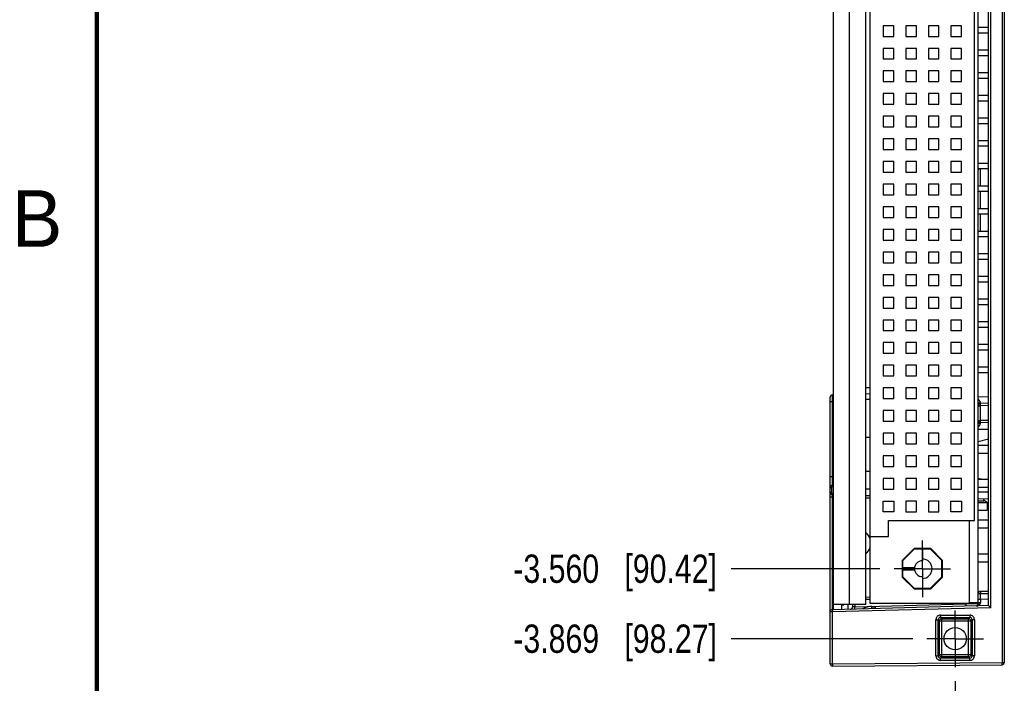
# Model space of a CAD drawing. Header units: inches. Extents: x 0 to 22, y 0 to 17.
# Tile 2 of 20: x 0.2 to 4.5, y 4.3 to 7.3. Entities that reach past the tile are written whole.
import ezdxf

# ---------------------------------------------------------------- set-up
doc = ezdxf.new("R2010")
doc.units = ezdxf.units.IN
doc.header["$LTSCALE"] = 1.21
doc.header["$MEASUREMENT"] = 0
doc.linetypes.add('CENTER', pattern=[0.6, 0.375, -0.075, 0.075, -0.075])
doc.layers.get('0').update_dxf_attribs({"linetype": 'CONTINUOUS'})
doc.layers.add('02___PRT_ALL_AXES', color=7, linetype='CONTINUOUS')
doc.layers.add('DIMENSIONS', color=7, linetype='CONTINUOUS')
doc.styles.get("Standard").update_dxf_attribs({"font": 'txt', "width": 0.8})
doc.styles.add('TEXTSTYLE_2', font='txt')
doc.dimstyles.new('DIMSTYLE_2', dxfattribs={"dimtxt": 0.125, "dimasz": 0.18, "dimexe": 0.18, "dimexo": 0.0625, "dimgap": 0.09, "dimtad": 0, "dimtih": 1, "dimtoh": 1, "dimdec": 3, "dimzin": 4, "dimdsep": 46, "dimtxsty": 'STANDARD', "dimblk": '_FILLED', "dimblk1": '_FILLED', "dimblk2": '_FILLED', "dimcen": 0.09, "dimadec": 0, "dimazin": 0, "dimtp": 0.01, "dimtm": 0.01, "dimtfac": 1, "dimtdec": 3, "dimtofl": 0, "dimtmove": 0, "dimatfit": 3, "dimldrblk": '_FILLED', "dimfxl": 1, "dimtolj": 1, "dimtzin": 4, "dimarcsym": 0})

# ---------------------------------------------------------------- blocks, each defined once
blk = doc.blocks.new('*D5')
at = {"layer": 'DIMENSIONS', "color": 2, "linetype": 'CONTINUOUS'}
blk.add_line((3.9584, 4.8282), (3.3015, 4.8282), dxfattribs=at)
at = {"layer": 'DIMENSIONS', "color": 2, "linetype": 'CONTINUOUS', "insert": (3.239, 4.8907), "char_height": 0.125, "width": 1.425, "attachment_point": 3, "line_spacing_factor": 0.9}
blk.add_mtext('-3.560{\\Ftxt.shx;\\W1.000000;\\H0.125000; }[90.42]', dxfattribs=at)
blk = doc.blocks.new('_FILLED')
at = {"color": 0, "linetype": 'BYBLOCK'}
blk.add_solid([(0, 0), (-1, 0.174), (-1, -0.174)], dxfattribs=at)
blk = doc.blocks.new('*D6')
at = {"layer": 'DIMENSIONS', "color": 2, "linetype": 'CONTINUOUS'}
blk.add_line((4.1034, 4.5191), (3.3015, 4.5191), dxfattribs=at)
at = {"layer": 'DIMENSIONS', "color": 2, "linetype": 'CONTINUOUS', "insert": (3.239, 4.5816), "char_height": 0.125, "width": 1.425, "attachment_point": 3, "line_spacing_factor": 0.9}
blk.add_mtext('-3.869{\\Ftxt.shx;\\W1.000000;\\H0.125000; }[98.27]', dxfattribs=at)
blk = doc.blocks.new('*D10')
at = {"layer": 'DIMENSIONS', "color": 2, "linetype": 'CONTINUOUS'}
blk.add_line((4.291, 4.3315), (4.291, 3.9692), dxfattribs=at)
at = {"layer": 'DIMENSIONS', "color": 2, "linetype": 'CONTINUOUS', "insert": (4.2285, 3.9067), "char_height": 0.125, "width": 1.225, "attachment_point": 3, "rotation": 90, "line_spacing_factor": 0.9}
blk.add_mtext('.434{\\Ftxt.shx;\\W1.000000;\\H0.125000; }[11.02]', dxfattribs=at)

msp = doc.modelspace()

# ---------------------------------------------------------------- linework, layer by layer
at = {"color": 9, "linetype": 'CONTINUOUS'}
for p, q in [((4.498, 8.497), (4.498, 4.4143)), ((3.825, 4.671), (3.825, 8.229)), ((4.448, 4.6554), (4.448, 8.2559)), ((4.4028, 6.5183), (4.4028, 6.5939)), ((4.4028, 6.4183), (4.4028, 6.4939)), ((4.4028, 6.3183), (4.4028, 6.3939)), ((3.7488, 5.5661), (3.7488, 5.5959)), ((3.916, 5.5756), (3.8965, 5.5756)), ((4.393, 5.5878), (4.438, 5.5889)), ((3.739, 5.5661), (3.7488, 5.5661)), ((3.753, 5.5662), (3.7488, 5.5661)), ((3.7488, 5.2359), (3.7488, 5.5661)), ((4.393, 5.548), (4.4028, 5.548)), ((4.4028, 5.558), (4.4027, 5.5623)), ((4.438, 5.549), (4.4028, 5.548)), ((4.4028, 5.4833), (4.4028, 5.548)), ((4.393, 5.4833), (4.4028, 5.4833)), ((4.438, 5.4823), (4.4028, 5.4833)), ((4.438, 5.4424), (4.393, 5.4435)), ((4.4027, 5.469), (4.4028, 5.4733)), ((3.739, 5.2359), (3.7488, 5.2359)), ((3.7488, 5.2359), (3.753, 5.236)), ((3.7444, 5.1859), (3.739, 5.1859)), ((3.7444, 5.1859), (3.7444, 5.1654)), ((3.7488, 5.1904), (3.7488, 5.1959)), ((3.753, 5.1905), (3.7488, 5.1904)), ((3.8965, 5.1815), (3.916, 5.181)), ((3.7444, 5.1654), (3.739, 5.1654)), ((3.739, 5.1454), (3.749, 5.1454)), ((3.7488, 5.1609), (3.753, 5.1608)), ((3.7488, 5.1609), (3.7488, 5.1554)), ((3.749, 5.1454), (3.7488, 5.1554)), ((3.749, 5.1454), (3.753, 5.1453)), ((3.749, 4.6471), (3.749, 5.1454)), ((3.8965, 5.1415), (3.916, 5.141)), ((4.393, 5.1685), (4.438, 5.1673)), ((4.4183, 5.1279), (4.4186, 5.1379)), ((4.393, 5.1285), (4.4183, 5.1279)), ((4.393, 4.7184), (4.4028, 4.7184)), ((4.4028, 4.7184), (4.438, 4.7193)), ((4.4028, 4.6942), (4.4028, 4.7184)), ((4.448, 4.6554), (3.749, 4.6371)), ((3.8179, 4.6489), (3.8179, 4.671)), ((3.8478, 4.6597), (3.838, 4.6592)), ((3.8478, 4.6597), (4.338, 4.6725)), ((3.8478, 4.671), (3.8478, 4.6597)), ((3.916, 4.6929), (3.8965, 4.6917)), ((4.338, 4.6725), (4.393, 4.674)), ((4.393, 4.6942), (4.4028, 4.6942)), ((4.4028, 4.6942), (4.438, 4.6951)), ((3.749, 4.6371), (3.739, 4.6371)), ((3.7488, 4.6471), (3.749, 4.6371)), ((3.749, 4.4078), (3.749, 4.6371)), ((4.2263, 4.6229), (4.3558, 4.6229)), ((4.2263, 4.6229), (4.2263, 4.6129)), ((4.2263, 4.6129), (4.3558, 4.6129)), ((4.2263, 4.6129), (4.2317, 4.6075)), ((4.3558, 4.6129), (4.3504, 4.6075)), ((4.3558, 4.6229), (4.3558, 4.6129)), ((4.2063, 4.6029), (4.2163, 4.6029)), ((4.2063, 4.4434), (4.2063, 4.6029)), ((4.2163, 4.6029), (4.2217, 4.5975)), ((4.2163, 4.4434), (4.2163, 4.6029)), ((4.2217, 4.5975), (4.3604, 4.5975)), ((4.2217, 4.4488), (4.2217, 4.5975)), ((4.2317, 4.6075), (4.3504, 4.6075)), ((4.2317, 4.4388), (4.2317, 4.6075)), ((4.3504, 4.4388), (4.3504, 4.6075)), ((4.3658, 4.6029), (4.3604, 4.5975)), ((4.3604, 4.5975), (4.3604, 4.4488)), ((4.3758, 4.6029), (4.3658, 4.6029)), ((4.3658, 4.6029), (4.3658, 4.4434)), ((4.3758, 4.6029), (4.3758, 4.4434)), ((4.2063, 4.4434), (4.2163, 4.4434)), ((4.2163, 4.4434), (4.2217, 4.4488)), ((4.2217, 4.4488), (4.3604, 4.4488)), ((4.2263, 4.4334), (4.2317, 4.4388)), ((4.3504, 4.4388), (4.2317, 4.4388)), ((4.3558, 4.4334), (4.3504, 4.4388)), ((4.3658, 4.4434), (4.3604, 4.4488)), ((4.3758, 4.4434), (4.3658, 4.4434)), ((3.739, 4.4078), (3.749, 4.4078)), ((3.749, 4.4078), (4.498, 4.4143)), ((3.749, 4.4078), (3.7491, 4.3978)), ((4.3558, 4.4334), (4.2263, 4.4334)), ((4.2263, 4.4234), (4.2263, 4.4334)), ((4.3558, 4.4234), (4.2263, 4.4234)), ((4.3558, 4.4234), (4.3558, 4.4334)), ((4.498, 4.4143), (4.508, 4.4143)), ((4.4981, 4.4043), (4.498, 4.4143))]:
    msp.add_line(p, q, dxfattribs=at)
at = {"color": 7, "linetype": 'CONTINUOUS'}
for p, q in [((4.508, 8.497), (4.508, 4.4143)), ((3.753, 4.6472), (3.753, 8.2641)), ((3.8965, 4.671), (3.8965, 8.229)), ((4.393, 4.6737), (4.393, 8.2376)), ((4.438, 4.6651), (4.438, 8.2462)), ((3.916, 4.6752), (3.916, 7.9312)), ((4.376, 5.0412), (4.376, 7.5652)), ((3.9725, 7.2267), (3.9725, 7.1797)), ((4.0195, 7.2267), (3.9725, 7.2267)), ((4.0195, 7.1797), (4.0195, 7.2267)), ((4.0725, 7.2267), (4.0725, 7.1797)), ((4.1195, 7.2267), (4.0725, 7.2267)), ((4.1195, 7.1797), (4.1195, 7.2267)), ((4.1725, 7.2267), (4.1725, 7.1797)), ((4.2195, 7.2267), (4.1725, 7.2267)), ((4.2195, 7.1797), (4.2195, 7.2267)), ((4.2725, 7.2267), (4.2725, 7.1797)), ((4.3195, 7.2267), (4.2725, 7.2267)), ((4.3195, 7.1797), (4.3195, 7.2267)), ((3.9725, 7.1797), (4.0195, 7.1797)), ((4.0725, 7.1797), (4.1195, 7.1797)), ((4.1725, 7.1797), (4.2195, 7.1797)), ((4.2725, 7.1797), (4.3195, 7.1797)), ((4.438, 7.2183), (4.393, 7.2183)), ((4.438, 7.1939), (4.393, 7.1939)), ((3.9725, 7.1267), (3.9725, 7.0797)), ((4.0195, 7.1267), (3.9725, 7.1267)), ((4.0195, 7.0797), (4.0195, 7.1267)), ((4.0725, 7.1267), (4.0725, 7.0797)), ((4.1195, 7.1267), (4.0725, 7.1267)), ((4.1195, 7.0797), (4.1195, 7.1267)), ((4.1725, 7.1267), (4.1725, 7.0797)), ((4.2195, 7.1267), (4.1725, 7.1267)), ((4.2195, 7.0797), (4.2195, 7.1267)), ((4.2725, 7.1267), (4.2725, 7.0797)), ((4.3195, 7.1267), (4.2725, 7.1267)), ((4.3195, 7.0797), (4.3195, 7.1267)), ((4.438, 7.1183), (4.393, 7.1183)), ((4.438, 7.0939), (4.393, 7.0939)), ((3.9725, 7.0797), (4.0195, 7.0797)), ((4.0725, 7.0797), (4.1195, 7.0797)), ((4.1725, 7.0797), (4.2195, 7.0797)), ((4.2725, 7.0797), (4.3195, 7.0797)), ((3.9725, 7.0267), (3.9725, 6.9797)), ((4.0195, 7.0267), (3.9725, 7.0267)), ((4.0195, 6.9797), (4.0195, 7.0267)), ((4.0725, 7.0267), (4.0725, 6.9797)), ((4.1195, 7.0267), (4.0725, 7.0267)), ((4.1195, 6.9797), (4.1195, 7.0267)), ((4.1725, 7.0267), (4.1725, 6.9797)), ((4.2195, 7.0267), (4.1725, 7.0267)), ((4.2195, 6.9797), (4.2195, 7.0267)), ((4.2725, 7.0267), (4.2725, 6.9797)), ((4.3195, 7.0267), (4.2725, 7.0267)), ((4.3195, 6.9797), (4.3195, 7.0267)), ((4.438, 7.0183), (4.393, 7.0183)), ((3.9725, 6.9797), (4.0195, 6.9797)), ((4.0725, 6.9797), (4.1195, 6.9797)), ((4.1725, 6.9797), (4.2195, 6.9797)), ((4.2725, 6.9797), (4.3195, 6.9797)), ((4.438, 6.9939), (4.393, 6.9939)), ((3.9725, 6.9267), (3.9725, 6.8797)), ((4.0195, 6.9267), (3.9725, 6.9267)), ((4.0195, 6.8797), (4.0195, 6.9267)), ((4.0725, 6.9267), (4.0725, 6.8797)), ((4.1195, 6.9267), (4.0725, 6.9267)), ((4.1195, 6.8797), (4.1195, 6.9267)), ((4.1725, 6.9267), (4.1725, 6.8797)), ((4.2195, 6.9267), (4.1725, 6.9267)), ((4.2195, 6.8797), (4.2195, 6.9267)), ((4.2725, 6.9267), (4.2725, 6.8797)), ((4.3195, 6.9267), (4.2725, 6.9267)), ((4.3195, 6.8797), (4.3195, 6.9267)), ((4.438, 6.9183), (4.393, 6.9183)), ((3.9725, 6.8797), (4.0195, 6.8797)), ((4.0725, 6.8797), (4.1195, 6.8797)), ((4.1725, 6.8797), (4.2195, 6.8797)), ((4.2725, 6.8797), (4.3195, 6.8797)), ((4.438, 6.8939), (4.393, 6.8939)), ((3.9725, 6.8267), (3.9725, 6.7797)), ((4.0195, 6.8267), (3.9725, 6.8267)), ((4.0195, 6.7797), (4.0195, 6.8267)), ((4.0725, 6.8267), (4.0725, 6.7797)), ((4.1195, 6.8267), (4.0725, 6.8267)), ((4.1195, 6.7797), (4.1195, 6.8267)), ((4.1725, 6.8267), (4.1725, 6.7797)), ((4.2195, 6.8267), (4.1725, 6.8267)), ((4.2195, 6.7797), (4.2195, 6.8267)), ((4.2725, 6.8267), (4.2725, 6.7797)), ((4.3195, 6.8267), (4.2725, 6.8267)), ((4.3195, 6.7797), (4.3195, 6.8267)), ((4.438, 6.8183), (4.393, 6.8183)), ((4.438, 6.7939), (4.393, 6.7939)), ((3.9725, 6.7797), (4.0195, 6.7797)), ((4.0725, 6.7797), (4.1195, 6.7797)), ((4.1725, 6.7797), (4.2195, 6.7797)), ((4.2725, 6.7797), (4.3195, 6.7797)), ((3.9725, 6.7267), (3.9725, 6.6797)), ((4.0195, 6.7267), (3.9725, 6.7267)), ((4.0195, 6.6797), (4.0195, 6.7267)), ((4.0725, 6.7267), (4.0725, 6.6797)), ((4.1195, 6.7267), (4.0725, 6.7267)), ((4.1195, 6.6797), (4.1195, 6.7267)), ((4.1725, 6.7267), (4.1725, 6.6797)), ((4.2195, 6.7267), (4.1725, 6.7267)), ((4.2195, 6.6797), (4.2195, 6.7267)), ((4.2725, 6.7267), (4.2725, 6.6797)), ((4.3195, 6.7267), (4.2725, 6.7267)), ((4.3195, 6.6797), (4.3195, 6.7267)), ((4.438, 6.7183), (4.393, 6.7183)), ((3.9725, 6.6797), (4.0195, 6.6797)), ((4.0725, 6.6797), (4.1195, 6.6797)), ((4.1725, 6.6797), (4.2195, 6.6797)), ((4.2725, 6.6797), (4.3195, 6.6797)), ((4.438, 6.6939), (4.393, 6.6939)), ((3.9725, 6.6267), (3.9725, 6.5797)), ((4.0195, 6.6267), (3.9725, 6.6267)), ((4.0195, 6.5797), (4.0195, 6.6267)), ((4.0725, 6.6267), (4.0725, 6.5797)), ((4.1195, 6.6267), (4.0725, 6.6267)), ((4.1195, 6.5797), (4.1195, 6.6267)), ((4.1725, 6.6267), (4.1725, 6.5797)), ((4.2195, 6.6267), (4.1725, 6.6267)), ((4.2195, 6.5797), (4.2195, 6.6267)), ((4.2725, 6.6267), (4.2725, 6.5797)), ((4.3195, 6.6267), (4.2725, 6.6267)), ((4.3195, 6.5797), (4.3195, 6.6267)), ((4.438, 6.6183), (4.393, 6.6183)), ((3.9725, 6.5797), (4.0195, 6.5797)), ((4.0725, 6.5797), (4.1195, 6.5797)), ((4.1725, 6.5797), (4.2195, 6.5797)), ((4.2725, 6.5797), (4.3195, 6.5797)), ((4.438, 6.5939), (4.393, 6.5939)), ((3.9725, 6.5267), (3.9725, 6.4797)), ((4.0195, 6.5267), (3.9725, 6.5267)), ((4.0195, 6.4797), (4.0195, 6.5267)), ((4.0725, 6.5267), (4.0725, 6.4797)), ((4.1195, 6.5267), (4.0725, 6.5267)), ((4.1195, 6.4797), (4.1195, 6.5267)), ((4.1725, 6.5267), (4.1725, 6.4797)), ((4.2195, 6.5267), (4.1725, 6.5267)), ((4.2195, 6.4797), (4.2195, 6.5267)), ((4.2725, 6.5267), (4.2725, 6.4797)), ((4.3195, 6.5267), (4.2725, 6.5267)), ((4.3195, 6.4797), (4.3195, 6.5267)), ((3.9725, 6.4797), (4.0195, 6.4797)), ((4.0725, 6.4797), (4.1195, 6.4797)), ((4.1725, 6.4797), (4.2195, 6.4797)), ((4.2725, 6.4797), (4.3195, 6.4797)), ((4.438, 6.5183), (4.393, 6.5183)), ((4.438, 6.4939), (4.393, 6.4939)), ((3.9725, 6.4267), (3.9725, 6.3797)), ((4.0195, 6.4267), (3.9725, 6.4267)), ((4.0195, 6.3797), (4.0195, 6.4267)), ((4.0725, 6.4267), (4.0725, 6.3797)), ((4.1195, 6.4267), (4.0725, 6.4267)), ((4.1195, 6.3797), (4.1195, 6.4267)), ((4.2195, 6.4267), (4.1725, 6.4267)), ((4.1725, 6.4267), (4.1725, 6.3797)), ((4.2195, 6.3797), (4.2195, 6.4267)), ((4.3195, 6.4267), (4.2725, 6.4267)), ((4.2725, 6.4267), (4.2725, 6.3797)), ((4.3195, 6.3797), (4.3195, 6.4267)), ((4.438, 6.4183), (4.393, 6.4183)), ((4.438, 6.3939), (4.393, 6.3939)), ((3.9725, 6.3797), (4.0195, 6.3797)), ((4.0725, 6.3797), (4.1195, 6.3797)), ((4.1725, 6.3797), (4.2195, 6.3797)), ((4.2725, 6.3797), (4.3195, 6.3797)), ((3.9725, 6.3267), (3.9725, 6.2797)), ((4.0195, 6.3267), (3.9725, 6.3267)), ((4.0195, 6.2797), (4.0195, 6.3267)), ((4.1195, 6.3267), (4.0725, 6.3267)), ((4.0725, 6.3267), (4.0725, 6.2797)), ((4.1195, 6.2797), (4.1195, 6.3267)), ((4.2195, 6.3267), (4.1725, 6.3267)), ((4.1725, 6.3267), (4.1725, 6.2797)), ((4.2195, 6.2797), (4.2195, 6.3267)), ((4.3195, 6.3267), (4.2725, 6.3267)), ((4.2725, 6.3267), (4.2725, 6.2797)), ((4.3195, 6.2797), (4.3195, 6.3267)), ((4.438, 6.3183), (4.393, 6.3183)), ((3.9725, 6.2797), (4.0195, 6.2797)), ((4.0725, 6.2797), (4.1195, 6.2797)), ((4.1725, 6.2797), (4.2195, 6.2797)), ((4.2725, 6.2797), (4.3195, 6.2797)), ((4.438, 6.2939), (4.393, 6.2939)), ((3.9725, 6.2267), (3.9725, 6.1797)), ((4.0195, 6.2267), (3.9725, 6.2267)), ((4.0195, 6.1797), (4.0195, 6.2267)), ((4.1195, 6.2267), (4.0725, 6.2267)), ((4.0725, 6.2267), (4.0725, 6.1797)), ((4.1195, 6.1797), (4.1195, 6.2267)), ((4.2195, 6.2267), (4.1725, 6.2267)), ((4.1725, 6.2267), (4.1725, 6.1797)), ((4.2195, 6.1797), (4.2195, 6.2267)), ((4.3195, 6.2267), (4.2725, 6.2267)), ((4.2725, 6.2267), (4.2725, 6.1797)), ((4.3195, 6.1797), (4.3195, 6.2267)), ((3.9725, 6.1797), (4.0195, 6.1797)), ((4.0725, 6.1797), (4.1195, 6.1797)), ((4.1725, 6.1797), (4.2195, 6.1797)), ((4.2725, 6.1797), (4.3195, 6.1797)), ((4.438, 6.2183), (4.393, 6.2183)), ((4.438, 6.1939), (4.393, 6.1939)), ((4.0195, 6.1267), (3.9725, 6.1267)), ((3.9725, 6.1267), (3.9725, 6.0797)), ((4.0195, 6.0797), (4.0195, 6.1267)), ((4.1195, 6.1267), (4.0725, 6.1267)), ((4.0725, 6.1267), (4.0725, 6.0797)), ((4.1195, 6.0797), (4.1195, 6.1267)), ((4.2195, 6.1267), (4.1725, 6.1267)), ((4.1725, 6.1267), (4.1725, 6.0797)), ((4.2195, 6.0797), (4.2195, 6.1267)), ((4.3195, 6.1267), (4.2725, 6.1267)), ((4.2725, 6.1267), (4.2725, 6.0797)), ((4.3195, 6.0797), (4.3195, 6.1267)), ((4.438, 6.1183), (4.393, 6.1183)), ((4.438, 6.0939), (4.393, 6.0939)), ((3.9725, 6.0797), (4.0195, 6.0797)), ((4.0725, 6.0797), (4.1195, 6.0797)), ((4.1725, 6.0797), (4.2195, 6.0797)), ((4.2725, 6.0797), (4.3195, 6.0797)), ((4.0195, 6.0267), (3.9725, 6.0267)), ((3.9725, 6.0267), (3.9725, 5.9797)), ((4.0195, 5.9797), (4.0195, 6.0267)), ((4.1195, 6.0267), (4.0725, 6.0267)), ((4.0725, 6.0267), (4.0725, 5.9797)), ((4.1195, 5.9797), (4.1195, 6.0267)), ((4.2195, 6.0267), (4.1725, 6.0267)), ((4.1725, 6.0267), (4.1725, 5.9797)), ((4.2195, 5.9797), (4.2195, 6.0267)), ((4.3195, 6.0267), (4.2725, 6.0267)), ((4.2725, 6.0267), (4.2725, 5.9797)), ((4.3195, 5.9797), (4.3195, 6.0267)), ((4.438, 6.0183), (4.393, 6.0183)), ((3.9725, 5.9797), (4.0195, 5.9797)), ((4.0725, 5.9797), (4.1195, 5.9797)), ((4.1725, 5.9797), (4.2195, 5.9797)), ((4.2725, 5.9797), (4.3195, 5.9797)), ((4.438, 5.9939), (4.393, 5.9939)), ((4.0195, 5.9267), (3.9725, 5.9267)), ((3.9725, 5.9267), (3.9725, 5.8797)), ((4.0195, 5.8797), (4.0195, 5.9267)), ((4.1195, 5.9267), (4.0725, 5.9267)), ((4.0725, 5.9267), (4.0725, 5.8797)), ((4.1195, 5.8797), (4.1195, 5.9267)), ((4.2195, 5.9267), (4.1725, 5.9267)), ((4.1725, 5.9267), (4.1725, 5.8797)), ((4.2195, 5.8797), (4.2195, 5.9267)), ((4.3195, 5.9267), (4.2725, 5.9267)), ((4.2725, 5.9267), (4.2725, 5.8797)), ((4.3195, 5.8797), (4.3195, 5.9267)), ((4.438, 5.9183), (4.393, 5.9183)), ((3.9725, 5.8797), (4.0195, 5.8797)), ((4.0725, 5.8797), (4.1195, 5.8797)), ((4.1725, 5.8797), (4.2195, 5.8797)), ((4.2725, 5.8797), (4.3195, 5.8797)), ((4.438, 5.8939), (4.393, 5.8939)), ((4.0195, 5.8267), (3.9725, 5.8267)), ((3.9725, 5.8267), (3.9725, 5.7797)), ((4.0195, 5.7797), (4.0195, 5.8267)), ((4.1195, 5.8267), (4.0725, 5.8267)), ((4.0725, 5.8267), (4.0725, 5.7797)), ((4.1195, 5.7797), (4.1195, 5.8267)), ((4.2195, 5.8267), (4.1725, 5.8267)), ((4.1725, 5.8267), (4.1725, 5.7797)), ((4.2195, 5.7797), (4.2195, 5.8267)), ((4.3195, 5.8267), (4.2725, 5.8267)), ((4.2725, 5.8267), (4.2725, 5.7797)), ((4.3195, 5.7797), (4.3195, 5.8267)), ((4.438, 5.8183), (4.393, 5.8183)), ((4.438, 5.7939), (4.393, 5.7939)), ((3.9725, 5.7797), (4.0195, 5.7797)), ((4.0725, 5.7797), (4.1195, 5.7797)), ((4.1725, 5.7797), (4.2195, 5.7797)), ((4.2725, 5.7797), (4.3195, 5.7797)), ((4.0195, 5.7267), (3.9725, 5.7267)), ((3.9725, 5.7267), (3.9725, 5.6797)), ((4.0195, 5.6797), (4.0195, 5.7267)), ((4.1195, 5.7267), (4.0725, 5.7267)), ((4.0725, 5.7267), (4.0725, 5.6797)), ((4.1195, 5.6797), (4.1195, 5.7267)), ((4.2195, 5.7267), (4.1725, 5.7267)), ((4.1725, 5.7267), (4.1725, 5.6797)), ((4.2195, 5.6797), (4.2195, 5.7267)), ((4.3195, 5.7267), (4.2725, 5.7267)), ((4.2725, 5.7267), (4.2725, 5.6797)), ((4.3195, 5.6797), (4.3195, 5.7267)), ((4.438, 5.7183), (4.393, 5.7183)), ((3.9725, 5.6797), (4.0195, 5.6797)), ((4.0725, 5.6797), (4.1195, 5.6797)), ((4.1725, 5.6797), (4.2195, 5.6797)), ((4.2725, 5.6797), (4.3195, 5.6797)), ((4.438, 5.6939), (4.393, 5.6939)), ((3.916, 5.6267), (3.8965, 5.6267)), ((4.0195, 5.6267), (3.9725, 5.6267)), ((3.9725, 5.6267), (3.9725, 5.5797)), ((4.0195, 5.5797), (4.0195, 5.6267)), ((4.1195, 5.6267), (4.0725, 5.6267)), ((4.0725, 5.6267), (4.0725, 5.5797)), ((4.1195, 5.5797), (4.1195, 5.6267)), ((4.2195, 5.6267), (4.1725, 5.6267)), ((4.1725, 5.6267), (4.1725, 5.5797)), ((4.2195, 5.5797), (4.2195, 5.6267)), ((4.3195, 5.6267), (4.2725, 5.6267)), ((4.2725, 5.6267), (4.2725, 5.5797)), ((4.3195, 5.5797), (4.3195, 5.6267)), ((3.739, 5.1654), (3.739, 5.5859)), ((3.753, 5.596), (3.7488, 5.5959)), ((3.916, 5.6003), (3.8965, 5.5998)), ((3.9725, 5.5797), (4.0195, 5.5797)), ((4.0725, 5.5797), (4.1195, 5.5797)), ((4.1725, 5.5797), (4.2195, 5.5797)), ((4.2725, 5.5797), (4.3195, 5.5797)), ((4.0195, 5.5267), (3.9725, 5.5267)), ((3.9725, 5.5267), (3.9725, 5.4797)), ((4.0195, 5.4797), (4.0195, 5.5267)), ((4.1195, 5.5267), (4.0725, 5.5267)), ((4.0725, 5.5267), (4.0725, 5.4797)), ((4.1195, 5.4797), (4.1195, 5.5267)), ((4.2195, 5.5267), (4.1725, 5.5267)), ((4.1725, 5.5267), (4.1725, 5.4797)), ((4.2195, 5.4797), (4.2195, 5.5267)), ((4.3195, 5.5267), (4.2725, 5.5267)), ((4.2725, 5.5267), (4.2725, 5.4797)), ((4.3195, 5.4797), (4.3195, 5.5267)), ((4.438, 5.559), (4.4028, 5.558)), ((3.9725, 5.4797), (4.0195, 5.4797)), ((4.0725, 5.4797), (4.1195, 5.4797)), ((4.1725, 5.4797), (4.2195, 5.4797)), ((4.2725, 5.4797), (4.3195, 5.4797)), ((4.438, 5.4723), (4.4028, 5.4733)), ((3.916, 5.4081), (3.8965, 5.4081)), ((4.0195, 5.4267), (3.9725, 5.4267)), ((3.9725, 5.4267), (3.9725, 5.3797)), ((4.0195, 5.3797), (4.0195, 5.4267)), ((4.1195, 5.4267), (4.0725, 5.4267)), ((4.0725, 5.4267), (4.0725, 5.3797)), ((4.1195, 5.3797), (4.1195, 5.4267)), ((4.2195, 5.4267), (4.1725, 5.4267)), ((4.1725, 5.4267), (4.1725, 5.3797)), ((4.2195, 5.3797), (4.2195, 5.4267)), ((4.3195, 5.4267), (4.2725, 5.4267)), ((4.2725, 5.4267), (4.2725, 5.3797)), ((4.3195, 5.3797), (4.3195, 5.4267)), ((4.393, 5.3901), (4.438, 5.4013)), ((3.9725, 5.3797), (4.0195, 5.3797)), ((4.0725, 5.3797), (4.1195, 5.3797)), ((4.1725, 5.3797), (4.2195, 5.3797)), ((4.2725, 5.3797), (4.3195, 5.3797)), ((4.393, 5.3736), (4.438, 5.3736)), ((4.0195, 5.3267), (3.9725, 5.3267)), ((3.9725, 5.3267), (3.9725, 5.2797)), ((4.0195, 5.2797), (4.0195, 5.3267)), ((4.1195, 5.3267), (4.0725, 5.3267)), ((4.0725, 5.3267), (4.0725, 5.2797)), ((4.1195, 5.2797), (4.1195, 5.3267)), ((4.2195, 5.3267), (4.1725, 5.3267)), ((4.1725, 5.3267), (4.1725, 5.2797)), ((4.2195, 5.2797), (4.2195, 5.3267)), ((4.3195, 5.3267), (4.2725, 5.3267)), ((4.2725, 5.3267), (4.2725, 5.2797)), ((4.3195, 5.2797), (4.3195, 5.3267)), ((4.393, 5.3386), (4.438, 5.3386)), ((3.9725, 5.2797), (4.0195, 5.2797)), ((4.0725, 5.2797), (4.1195, 5.2797)), ((4.1725, 5.2797), (4.2195, 5.2797)), ((4.2725, 5.2797), (4.3195, 5.2797)), ((3.916, 5.2581), (3.8965, 5.2581)), ((4.0195, 5.2267), (3.9725, 5.2267)), ((3.9725, 5.2267), (3.9725, 5.1797)), ((4.0195, 5.1797), (4.0195, 5.2267)), ((4.1195, 5.2267), (4.0725, 5.2267)), ((4.0725, 5.2267), (4.0725, 5.1797)), ((4.1195, 5.1797), (4.1195, 5.2267)), ((4.2195, 5.2267), (4.1725, 5.2267)), ((4.1725, 5.2267), (4.1725, 5.1797)), ((4.2195, 5.1797), (4.2195, 5.2267)), ((4.3195, 5.2267), (4.2725, 5.2267)), ((4.2725, 5.2267), (4.2725, 5.1797)), ((4.3195, 5.1797), (4.3195, 5.2267)), ((4.406, 5.2236), (4.393, 5.2269)), ((4.393, 5.2236), (4.438, 5.2236)), ((3.753, 5.196), (3.7488, 5.1959)), ((3.9725, 5.1797), (4.0195, 5.1797)), ((4.0725, 5.1797), (4.1195, 5.1797)), ((4.1725, 5.1797), (4.2195, 5.1797)), ((4.2725, 5.1797), (4.3195, 5.1797)), ((4.393, 5.1886), (4.438, 5.1886)), ((3.739, 4.4078), (3.739, 5.1654)), ((3.7488, 5.1554), (3.753, 5.1553)), ((3.8965, 5.1515), (3.916, 5.151)), ((4.393, 5.1385), (4.438, 5.1373)), ((3.9725, 5.1267), (4.0195, 5.1267)), ((3.9725, 5.0797), (3.9725, 5.1267)), ((4.0195, 5.1267), (4.0195, 5.0797)), ((4.1195, 5.1267), (4.0725, 5.1267)), ((4.0725, 5.1267), (4.0725, 5.0797)), ((4.1195, 5.0797), (4.1195, 5.1267)), ((4.2195, 5.1267), (4.1725, 5.1267)), ((4.1725, 5.1267), (4.1725, 5.0797)), ((4.2195, 5.0797), (4.2195, 5.1267)), ((4.2725, 5.1267), (4.3195, 5.1267)), ((4.2725, 5.0797), (4.2725, 5.1267)), ((4.3195, 5.1267), (4.3195, 5.0797)), ((4.433, 5.1197), (4.393, 5.1197)), ((4.433, 5.1197), (4.433, 5.0867)), ((4.0195, 5.0797), (3.9725, 5.0797)), ((4.0725, 5.0797), (4.1195, 5.0797)), ((4.1725, 5.0797), (4.2195, 5.0797)), ((4.3195, 5.0797), (4.2725, 5.0797)), ((4.393, 5.0867), (4.433, 5.0867)), ((3.996, 5.0412), (4.376, 5.0412)), ((3.996, 4.9712), (3.996, 5.0412)), ((4.353, 5.0412), (4.353, 4.6752)), ((4.393, 5.0436), (4.438, 5.0436)), ((4.393, 5.0086), (4.438, 5.0086)), ((3.916, 4.9712), (3.996, 4.9712)), ((4.1092, 4.9172), (4.057, 4.8651)), ((4.1104, 4.9142), (4.06, 4.8639)), ((4.1829, 4.9172), (4.1092, 4.9172)), ((4.1817, 4.9142), (4.1104, 4.9142)), ((4.146, 4.9142), (4.146, 4.8632)), ((4.232, 4.8639), (4.1817, 4.9142)), ((4.235, 4.8651), (4.1829, 4.9172)), ((4.393, 4.8936), (4.438, 4.8936)), ((4.057, 4.8651), (4.057, 4.7914)), ((4.06, 4.7926), (4.06, 4.8639)), ((4.06, 4.8332), (4.1114, 4.8332)), ((4.232, 4.7926), (4.232, 4.8639)), ((4.235, 4.7914), (4.235, 4.8651)), ((4.393, 4.8586), (4.438, 4.8586)), ((4.057, 4.7914), (4.1092, 4.7392)), ((4.06, 4.8232), (4.1114, 4.8232)), ((4.06, 4.7926), (4.1104, 4.7422)), ((4.146, 4.7932), (4.146, 4.7422)), ((4.1817, 4.7422), (4.232, 4.7926)), ((4.1829, 4.7392), (4.235, 4.7914)), ((4.1104, 4.7422), (4.1817, 4.7422)), ((3.916, 4.7029), (3.8965, 4.7017)), ((4.1092, 4.7392), (4.1829, 4.7392)), ((4.4028, 4.7284), (4.438, 4.7293)), ((4.438, 4.6651), (3.7488, 4.6471)), ((3.753, 4.671), (3.8965, 4.671)), ((3.789, 4.671), (3.789, 4.6481)), ((3.789, 4.668), (3.799, 4.668)), ((3.799, 4.668), (3.799, 4.671)), ((3.838, 4.671), (3.838, 4.6592)), ((4.353, 4.6752), (3.916, 4.6752)), ((3.923, 4.6517), (3.923, 4.6616)), ((3.939, 4.6581), (3.923, 4.6581)), ((3.939, 4.6521), (3.939, 4.6581)), ((4.338, 4.6752), (4.338, 4.6625)), ((4.393, 4.6781), (4.353, 4.6781)), ((4.438, 4.6651), (4.448, 4.6554)), ((3.7491, 4.3978), (4.4981, 4.4043))]:
    msp.add_line(p, q, dxfattribs=at)
at = {"color": 7, "linetype": 'CONTINUOUS', "const_width": 0.02}
msp.add_lwpolyline([(0.5, 16.5), (0.5, 0.5)], dxfattribs=at)
at = {"color": 7, "linetype": 'CONTINUOUS'}
msp.add_circle((4.291, 4.5191), 0.0492, dxfattribs=at)
for centre, radius, start, end in [((4.403, 6.5884), 0.01, 146.3203, 180), ((3.749, 5.5859), 0.01, 91.4999, 180), ((4.403, 5.548), 0.01, 91.5, 180), ((4.403, 5.4833), 0.01, 180, 268.5), ((3.749, 5.1859), 0.01, 91.5, 180), ((3.749, 5.1654), 0.01, 180, 268.5), ((3.856, 4.9411), 0.0625, 16.2181, 49.657), ((3.856, 4.9411), 0.0625, 310.343, 343.7819), ((4.146, 4.8282), 0.043, 270, 90), ((4.146, 4.8282), 0.035, 90, 270), ((4.403, 4.7184), 0.01, 91.5, 180), ((3.828, 4.6592), 0.01, 271.5, 360), ((3.923, 4.581), 0.0806, 90, 120.241), ((4.383, 4.6737), 0.01, 271.5, 360), ((3.749, 4.6371), 0.01, 91.5, 180), ((3.749, 4.4078), 0.01, 180, 270.5), ((4.498, 4.4143), 0.01, 270.5, 360)]:
    msp.add_arc(centre, radius, start, end, dxfattribs=at)
at = {"color": 9, "linetype": 'CONTINUOUS'}
for centre, radius, start, end in [((3.7489, 5.1859), 0.0045, 91.5015, 179.9985), ((3.7489, 5.1654), 0.0045, 180.0015, 268.4985), ((7.4285, 4.6674), 3.0258, 179.4928, 179.784), ((4.2263, 4.6029), 0.02, 89.9915, 180.0086), ((4.2263, 4.6029), 0.00998, 89.9348, 180.0652), ((4.3558, 4.6029), 0.02, 359.9915, 90.0086), ((4.3558, 4.6029), 0.00998, 359.9348, 90.0652), ((4.2317, 4.5975), 0.01, 90.0479, 179.9521), ((4.3504, 4.5975), 0.01, 0.0479, 89.9521), ((4.2263, 4.4434), 0.02, 179.9915, 270.0086), ((4.2263, 4.4434), 0.00998, 179.9348, 270.0652), ((4.2317, 4.4488), 0.01, 180.0479, 269.9521), ((4.3504, 4.4488), 0.01, 270.0479, 359.9521), ((4.3558, 4.4434), 0.02, 269.9915, 0.0086), ((4.3558, 4.4434), 0.00998, 269.9348, 0.0652)]:
    msp.add_arc(centre, radius, start, end, dxfattribs=at)
for points, knots in [([(4.4027, 5.5623), (4.4027, 5.5624), (4.4027, 5.5626), (4.4026, 5.563), (4.4025, 5.5634), (4.4024, 5.5638), (4.4023, 5.5642), (4.4021, 5.5648), (4.4018, 5.5655), (4.4014, 5.5663), (4.401, 5.5669), (4.4007, 5.5675), (4.4001, 5.5683), (4.3995, 5.5692), (4.3988, 5.5702), (4.3982, 5.571), (4.3977, 5.5716), (4.3972, 5.5723), (4.3965, 5.5731), (4.3957, 5.5741), (4.3948, 5.5751), (4.3939, 5.5761), (4.3933, 5.5768), (4.393, 5.5771)], [0, 0, 0, 0, 0.02059, 0.04202, 0.064345, 0.087596, 0.111778, 0.136877, 0.189719, 0.245873, 0.275088, 0.305005, 0.366785, 0.430902, 0.497069, 0.565039, 0.599631, 0.63459, 0.705522, 0.77767, 0.850884, 0.925033, 1, 1, 1, 1]), ([(4.393, 5.5537), (4.393, 5.554), (4.3931, 5.5545), (4.3932, 5.5553), (4.3934, 5.5561), (4.3938, 5.5569), (4.3942, 5.5577), (4.3946, 5.5584), (4.3952, 5.559), (4.3958, 5.5597), (4.3965, 5.5602), (4.3973, 5.5607), (4.3981, 5.5612), (4.399, 5.5615), (4.3999, 5.5618), (4.4008, 5.5621), (4.4017, 5.5622), (4.4024, 5.5623), (4.4027, 5.5623)], [0, 0, 0, 0, 0.057786, 0.11576, 0.1741, 0.232969, 0.292507, 0.352823, 0.413995, 0.476068, 0.539051, 0.602921, 0.667625, 0.733079, 0.799178, 0.865795, 0.932786, 1, 1, 1, 1]), ([(4.4028, 5.548), (4.4028, 5.5484), (4.4028, 5.549), (4.4027, 5.55), (4.4027, 5.5509), (4.4027, 5.5518), (4.4027, 5.5527), (4.4027, 5.5536), (4.4027, 5.5544), (4.4027, 5.5551), (4.4027, 5.5557), (4.4027, 5.5562), (4.4027, 5.5566), (4.4027, 5.5568), (4.4027, 5.5571), (4.4027, 5.5573), (4.4027, 5.5574), (4.4027, 5.5576), (4.4027, 5.5577), (4.4027, 5.5578), (4.4027, 5.5578), (4.4027, 5.5579), (4.4027, 5.5579), (4.4027, 5.5579), (4.4028, 5.558), (4.4028, 5.558), (4.4028, 5.558), (4.4028, 5.558), (4.4028, 5.558), (4.4028, 5.558), (4.4028, 5.558), (4.4028, 5.558), (4.4028, 5.558)], [0, 0, 0, 0, 0.097888, 0.194827, 0.289886, 0.382152, 0.470737, 0.554789, 0.633502, 0.706118, 0.77194, 0.830338, 0.856575, 0.880753, 0.902813, 0.922704, 0.940379, 0.955797, 0.968924, 0.97462, 0.979733, 0.984261, 0.988205, 0.991563, 0.994337, 0.996535, 0.997421, 0.998169, 0.998785, 0.999279, 0.999671, 1, 1, 1, 1]), ([(4.4028, 5.4733), (4.4028, 5.4733), (4.4028, 5.4733), (4.4028, 5.4733), (4.4028, 5.4733), (4.4028, 5.4733), (4.4028, 5.4733), (4.4028, 5.4733), (4.4028, 5.4733), (4.4027, 5.4733), (4.4027, 5.4734), (4.4027, 5.4734), (4.4027, 5.4735), (4.4027, 5.4735), (4.4027, 5.4736), (4.4027, 5.4737), (4.4027, 5.4739), (4.4027, 5.474), (4.4027, 5.4742), (4.4027, 5.4745), (4.4027, 5.4747), (4.4027, 5.4751), (4.4027, 5.4756), (4.4027, 5.4762), (4.4027, 5.4769), (4.4027, 5.4777), (4.4027, 5.4786), (4.4027, 5.4795), (4.4027, 5.4804), (4.4027, 5.4813), (4.4028, 5.4823), (4.4028, 5.4829), (4.4028, 5.4833)], [0, 0, 0, 0, 0.000329, 0.000721, 0.001215, 0.001831, 0.002579, 0.003465, 0.005663, 0.008437, 0.011795, 0.015739, 0.020267, 0.02538, 0.031076, 0.044203, 0.059621, 0.077296, 0.097187, 0.119247, 0.143424, 0.169662, 0.22806, 0.293882, 0.366498, 0.445211, 0.529263, 0.617848, 0.710114, 0.805173, 0.902112, 1, 1, 1, 1]), ([(4.393, 5.4776), (4.393, 5.4773), (4.3931, 5.4768), (4.3932, 5.476), (4.3934, 5.4752), (4.3938, 5.4744), (4.3942, 5.4736), (4.3946, 5.4729), (4.3952, 5.4723), (4.3958, 5.4716), (4.3965, 5.4711), (4.3973, 5.4706), (4.3981, 5.4701), (4.399, 5.4698), (4.3999, 5.4695), (4.4008, 5.4692), (4.4017, 5.4691), (4.4024, 5.469), (4.4027, 5.469)], [0, 0, 0, 0, 0.057786, 0.115759, 0.1741, 0.232969, 0.292506, 0.352822, 0.413994, 0.476067, 0.53905, 0.60292, 0.667624, 0.733079, 0.799178, 0.865795, 0.932786, 1, 1, 1, 1]), ([(4.393, 5.4542), (4.3933, 5.4545), (4.3939, 5.4552), (4.3948, 5.4562), (4.3957, 5.4572), (4.3965, 5.4582), (4.3972, 5.459), (4.3977, 5.4597), (4.3982, 5.4603), (4.3988, 5.4611), (4.3995, 5.4621), (4.4001, 5.463), (4.4007, 5.4638), (4.401, 5.4644), (4.4014, 5.465), (4.4018, 5.4658), (4.4021, 5.4665), (4.4023, 5.4671), (4.4024, 5.4675), (4.4025, 5.4679), (4.4026, 5.4683), (4.4027, 5.4687), (4.4027, 5.4689), (4.4027, 5.469)], [0, 0, 0, 0, 0.074967, 0.149116, 0.22233, 0.294478, 0.36541, 0.400369, 0.434961, 0.502931, 0.569098, 0.633215, 0.694995, 0.724912, 0.754127, 0.810281, 0.863123, 0.888222, 0.912404, 0.935655, 0.95798, 0.97941, 1, 1, 1, 1]), ([(3.7488, 5.1959), (3.7488, 5.1959), (3.7488, 5.1959), (3.7488, 5.1959), (3.7488, 5.1959), (3.7488, 5.1959), (3.7488, 5.1959), (3.7488, 5.1959), (3.7488, 5.1959), (3.7488, 5.196), (3.7488, 5.196), (3.7488, 5.196), (3.7488, 5.1961), (3.7488, 5.1961), (3.7488, 5.1961), (3.7487, 5.1962), (3.7487, 5.1963), (3.7487, 5.1965), (3.7487, 5.1967), (3.7487, 5.1969), (3.7487, 5.1971), (3.7487, 5.1974), (3.7487, 5.1976), (3.7487, 5.1979), (3.7487, 5.1984), (3.7487, 5.199), (3.7487, 5.1998), (3.7487, 5.2006), (3.7487, 5.2016), (3.7487, 5.2027), (3.7487, 5.2038), (3.7487, 5.205), (3.7487, 5.2063), (3.7487, 5.2076), (3.7487, 5.2091), (3.7487, 5.2111), (3.7487, 5.2137), (3.7487, 5.2171), (3.7487, 5.2206), (3.7487, 5.2243), (3.7487, 5.2281), (3.7488, 5.232), (3.7488, 5.2346), (3.7488, 5.2359)], [0, 0, 0, 0, 0.000044, 0.000112, 0.000213, 0.000349, 0.000522, 0.000731, 0.000978, 0.001261, 0.00194, 0.002769, 0.003747, 0.004874, 0.006151, 0.007577, 0.010877, 0.014772, 0.01926, 0.024338, 0.030003, 0.036253, 0.043083, 0.05049, 0.058468, 0.076122, 0.096002, 0.118061, 0.142245, 0.168498, 0.196755, 0.226948, 0.259005, 0.292848, 0.328397, 0.365564, 0.444393, 0.528576, 0.617298, 0.709705, 0.804906, 0.901982, 1, 1, 1, 1]), ([(4.4328, 5.1198), (4.4323, 5.1203), (4.4313, 5.1214), (4.4297, 5.123), (4.428, 5.1243), (4.4262, 5.1255), (4.4243, 5.1265), (4.4226, 5.1271), (4.4213, 5.1275), (4.4203, 5.1277), (4.4193, 5.1278), (4.4186, 5.1278), (4.4183, 5.1279)], [0, 0, 0, 0, 0.130718, 0.260878, 0.389723, 0.516611, 0.641078, 0.762923, 0.822926, 0.882371, 0.941352, 1, 1, 1, 1]), ([(4.438, 5.1073), (4.438, 5.1079), (4.4379, 5.1089), (4.4376, 5.1105), (4.4372, 5.1121), (4.4366, 5.1136), (4.4359, 5.1152), (4.435, 5.1166), (4.4341, 5.1181), (4.4334, 5.119), (4.433, 5.1195)], [0, 0, 0, 0, 0.117972, 0.238144, 0.360607, 0.48527, 0.611908, 0.740189, 0.869705, 1, 1, 1, 1]), ([(4.4028, 4.7284), (4.4028, 4.7284), (4.4028, 4.7284), (4.4028, 4.7284), (4.4028, 4.7284), (4.4028, 4.7284), (4.4028, 4.7284), (4.4028, 4.7284), (4.4028, 4.7284), (4.4027, 4.7283), (4.4027, 4.7283), (4.4027, 4.7283), (4.4027, 4.7282), (4.4027, 4.7282), (4.4027, 4.7281), (4.4027, 4.728), (4.4027, 4.7278), (4.4027, 4.7276), (4.4027, 4.7274), (4.4027, 4.7272), (4.4027, 4.727), (4.4027, 4.7266), (4.4027, 4.7261), (4.4027, 4.7254), (4.4027, 4.7247), (4.4027, 4.7239), (4.4027, 4.7231), (4.4027, 4.7222), (4.4027, 4.7213), (4.4027, 4.7203), (4.4028, 4.7194), (4.4028, 4.7187), (4.4028, 4.7184)], [0, 0, 0, 0, 0.000329, 0.000721, 0.001215, 0.001831, 0.002579, 0.003465, 0.005663, 0.008437, 0.011795, 0.015739, 0.020267, 0.02538, 0.031076, 0.044203, 0.059621, 0.077296, 0.097187, 0.119247, 0.143424, 0.169662, 0.22806, 0.293882, 0.366498, 0.445211, 0.529263, 0.617848, 0.710114, 0.805173, 0.902112, 1, 1, 1, 1]), ([(3.8478, 4.6497), (3.8478, 4.6497), (3.8478, 4.6497), (3.8478, 4.6497), (3.8478, 4.6497), (3.8478, 4.6497), (3.8478, 4.6497), (3.8478, 4.6497), (3.8478, 4.6497), (3.8478, 4.6498), (3.8478, 4.6498), (3.8478, 4.6498), (3.8478, 4.6499), (3.8478, 4.6499), (3.8478, 4.65), (3.8478, 4.6501), (3.8479, 4.6503), (3.8479, 4.6505), (3.8479, 4.6507), (3.8479, 4.6509), (3.8479, 4.6511), (3.8479, 4.6515), (3.8479, 4.652), (3.8479, 4.6526), (3.8479, 4.6534), (3.8479, 4.6541), (3.8479, 4.655), (3.8479, 4.6559), (3.8478, 4.6568), (3.8478, 4.6577), (3.8478, 4.6587), (3.8478, 4.6594), (3.8478, 4.6597)], [0, 0, 0, 0, 0.000329, 0.000721, 0.001215, 0.001831, 0.002579, 0.003465, 0.005663, 0.008437, 0.011795, 0.015739, 0.020267, 0.02538, 0.031076, 0.044203, 0.059621, 0.077296, 0.097187, 0.119247, 0.143425, 0.169662, 0.22806, 0.293882, 0.366498, 0.445211, 0.529263, 0.617848, 0.710114, 0.805173, 0.902112, 1, 1, 1, 1]), ([(4.3833, 4.6637), (4.3838, 4.6637), (4.3849, 4.6638), (4.3865, 4.664), (4.3881, 4.6643), (4.3896, 4.6647), (4.3912, 4.6651), (4.3927, 4.6657), (4.3942, 4.6665), (4.3953, 4.6671), (4.3962, 4.6678), (4.3969, 4.6682), (4.3976, 4.6688), (4.3982, 4.6693), (4.3988, 4.6699), (4.3994, 4.6705), (4.3999, 4.6712), (4.4003, 4.6718), (4.4007, 4.6723), (4.4009, 4.6726), (4.4011, 4.673), (4.4014, 4.6735), (4.4017, 4.6742), (4.402, 4.6749), (4.4022, 4.6755), (4.4023, 4.676), (4.4024, 4.6764), (4.4025, 4.677), (4.4026, 4.6779), (4.4027, 4.6785), (4.4027, 4.6788)], [0, 0, 0, 0, 0.059244, 0.118521, 0.177878, 0.237356, 0.297002, 0.356881, 0.417054, 0.477621, 0.508091, 0.538701, 0.569473, 0.600435, 0.631604, 0.663009, 0.694691, 0.726685, 0.742813, 0.759034, 0.775356, 0.791787, 0.824996, 0.858719, 0.875795, 0.893025, 0.910415, 0.927973, 0.963612, 1, 1, 1, 1]), ([(4.393, 4.6737), (4.393, 4.6738), (4.393, 4.674), (4.3931, 4.6742), (4.3931, 4.6744), (4.3932, 4.6748), (4.3934, 4.6752), (4.3938, 4.6756), (4.3942, 4.6761), (4.3947, 4.6765), (4.3952, 4.6769), (4.3959, 4.6773), (4.3965, 4.6776), (4.3973, 4.6779), (4.3981, 4.6782), (4.399, 4.6784), (4.3999, 4.6786), (4.4008, 4.6787), (4.4017, 4.6788), (4.4024, 4.6788), (4.4027, 4.6788)], [0, 0, 0, 0, 0.020803, 0.041742, 0.062942, 0.084527, 0.129257, 0.176727, 0.227478, 0.281843, 0.339977, 0.401877, 0.467416, 0.536365, 0.608409, 0.683165, 0.760196, 0.839024, 0.919136, 1, 1, 1, 1])]:
    msp.add_open_spline(points, degree=3, knots=knots, dxfattribs=at)
at = {"layer": '02___PRT_ALL_AXES', "color": 7, "linetype": 'CENTER'}
for p, q in [((4.146, 4.8282), (4.146, 4.9533)), ((4.146, 4.8282), (4.0209, 4.8282)), ((4.146, 4.8282), (4.2711, 4.8282)), ((4.146, 4.8282), (4.146, 4.7031)), ((4.291, 4.5191), (4.291, 4.6442)), ((4.291, 4.5191), (4.1659, 4.5191)), ((4.291, 4.5191), (4.4161, 4.5191)), ((4.291, 4.5191), (4.291, 4.394))]:
    msp.add_line(p, q, dxfattribs=at)

# ---------------------------------------------------------------- texts
at = {"color": 2, "linetype": 'CONTINUOUS', "insert": (0.125, 6.5), "char_height": 0.25, "width": 0.25, "attachment_point": 1, "line_spacing_factor": 0.9, "style": 'TEXTSTYLE_2'}
msp.add_mtext('B', dxfattribs=at)

# ---------------------------------------------------------------- dimensions: what is measured, and where the dimension line sits
at = {"layer": 'DIMENSIONS', "color": 2, "linetype": 'CONTINUOUS'}
for feature_location, offset, picture, middle in [((3.9584, 4.8282), (-0.6569, 0), '*D5', (2.2765, 4.8282)), ((4.1034, 4.5191), (-0.8019, 0), '*D6', (2.2765, 4.5191))]:
    dim = msp.add_ordinate_dim(feature_location=feature_location, offset=offset, dtype=0, origin=(3.7319, 8.3881), text='-<>', dimstyle='DIMSTYLE_2', dxfattribs=at)
    dim.commit()
    dim.dimension.update_dxf_attribs({"geometry": picture, "text_midpoint": middle})
dim = msp.add_ordinate_dim(feature_location=(4.291, 4.3315), offset=(0, -0.3624), dtype=1, origin=(3.857, 8.3881), dimstyle='DIMSTYLE_2', dxfattribs=at)
dim.commit()
dim.dimension.update_dxf_attribs({"geometry": '*D10', "text_midpoint": (4.4255, 3.0707)})

doc.saveas('drawing.dxf')
